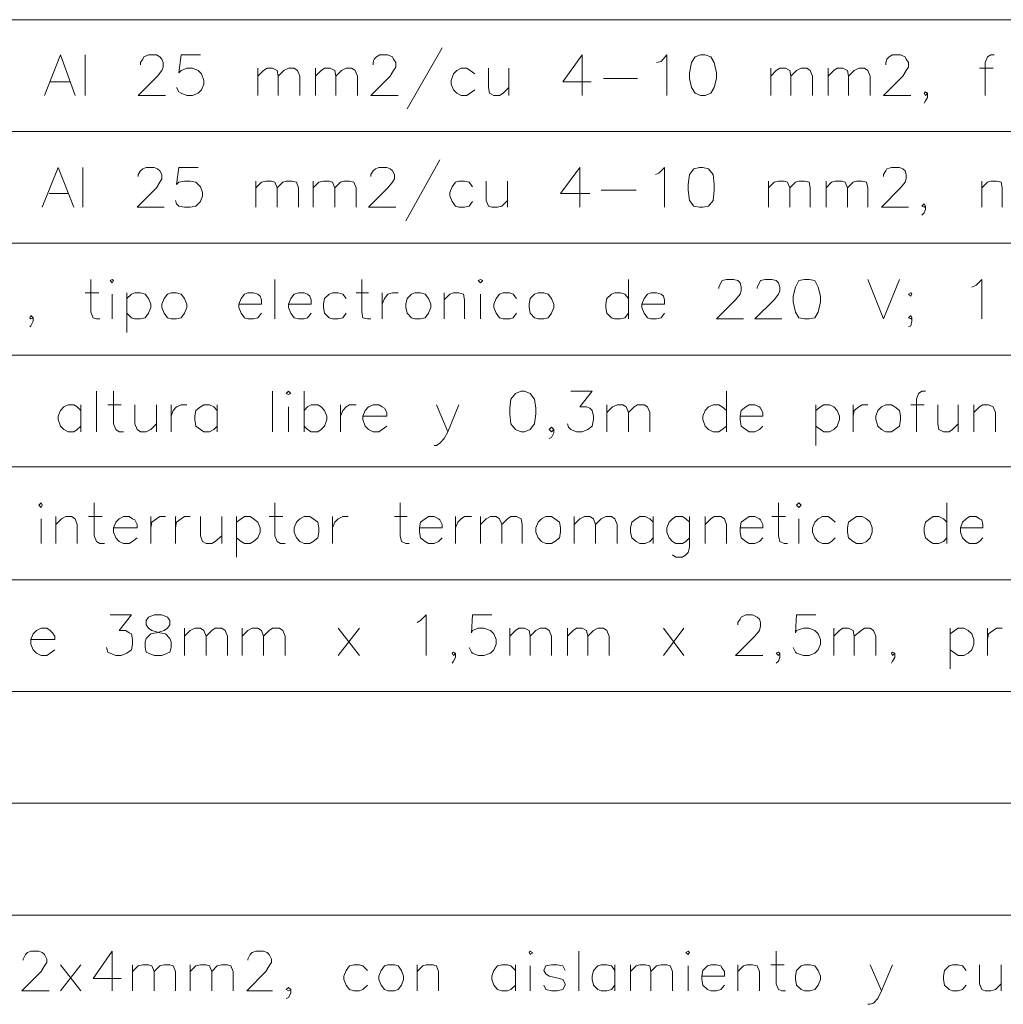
# Model space of a CAD drawing. Header units: millimetres. Extents: x 7 to 203, y 3 to 294.
# Tile 7 of 15: x 56 to 92, y 41 to 77. Entities that reach past the tile are written whole.
import ezdxf

# ---------------------------------------------------------------- set-up
doc = ezdxf.new("R2010")
doc.units = ezdxf.units.MM
doc.layers.add('DGE_CONTORNOS', color=7, linetype='Continuous', lineweight=0)

msp = doc.modelspace()

# ---------------------------------------------------------------- linework, layer by layer
at = {"layer": 'DGE_CONTORNOS', "lineweight": 5}
for points in [[(6.5617, 77.456), (203.2847, 77.456)], [(6.5617, 73.265), (203.2847, 73.265)], [(6.5617, 69.074), (203.2847, 69.074)], [(6.5617, 64.883), (203.2847, 64.883)], [(6.5617, 60.692), (203.2847, 60.692)], [(6.5617, 56.4587), (203.2847, 56.4587)], [(6.5617, 52.2677), (203.2847, 52.2677)], [(6.5617, 48.0767), (203.2847, 48.0767)], [(6.5617, 43.8857), (203.2847, 43.8857)]]:
    msp.add_lwpolyline(points, dxfattribs=at)
at = {"layer": 'DGE_CONTORNOS', "lineweight": 13}
for points in [[(56.515, 74.6197), (57.1077, 76.1437), (57.658, 74.6197)], [(58.039, 76.1437), (58.039, 74.6197)], [(60.1133, 75.7627), (60.1133, 75.8474), (60.198, 75.9744), (60.2403, 76.059), (60.4097, 76.1437), (60.706, 76.1437), (60.833, 76.059), (60.9177, 75.9744), (60.96, 75.8474), (60.96, 75.678), (60.9177, 75.551), (60.7483, 75.3394), (60.0287, 74.6197), (61.0447, 74.6197)], [(62.357, 76.1437), (61.6373, 76.1437), (61.5527, 75.4664), (61.6373, 75.551), (61.849, 75.6357), (62.0607, 75.6357), (62.2723, 75.551), (62.3993, 75.424), (62.484, 75.17), (62.484, 75.043), (62.3993, 74.8314), (62.2723, 74.7044), (62.0607, 74.6197), (61.849, 74.6197), (61.6373, 74.7044), (61.5527, 74.7467), (61.468, 74.916)], [(68.834, 75.7627), (68.834, 75.8474), (68.8763, 75.9744), (68.961, 76.059), (69.088, 76.1437), (69.3843, 76.1437), (69.5537, 76.059), (69.596, 75.9744), (69.6807, 75.8474), (69.6807, 75.678), (69.596, 75.551), (69.469, 75.3394), (68.7493, 74.6197), (69.7653, 74.6197)], [(71.4163, 76.3977), (70.104, 74.1117)], [(76.6657, 76.1437), (75.946, 75.1277), (77.0043, 75.1277)], [(76.6657, 76.1437), (76.6657, 74.6197)], [(79.4597, 75.8474), (79.629, 75.8897), (79.8407, 76.1437), (79.8407, 74.6197)], [(81.1107, 76.1437), (80.899, 76.059), (80.772, 75.8474), (80.6873, 75.4664), (80.6873, 75.2547), (80.772, 74.916), (80.899, 74.7044), (81.1107, 74.6197), (81.28, 74.6197), (81.4917, 74.7044), (81.6187, 74.916), (81.7033, 75.2547), (81.7033, 75.4664), (81.6187, 75.8474), (81.4917, 76.059), (81.28, 76.1437), (81.1107, 76.1437)], [(88.0533, 75.7627), (88.0533, 75.8474), (88.0957, 75.9744), (88.1803, 76.059), (88.3073, 76.1437), (88.6037, 76.1437), (88.773, 76.059), (88.8153, 75.9744), (88.9, 75.8474), (88.9, 75.678), (88.8153, 75.551), (88.6883, 75.3394), (87.9687, 74.6197), (88.9847, 74.6197)], [(92.1173, 76.1437), (91.9903, 76.1437), (91.8633, 76.059), (91.7787, 75.8474), (91.7787, 74.6197)], [(64.516, 75.6357), (64.516, 74.6197)], [(64.516, 75.3394), (64.7277, 75.551), (64.8547, 75.6357), (65.0663, 75.6357), (65.2357, 75.551), (65.278, 75.3394), (65.278, 74.6197)], [(65.278, 75.3394), (65.4897, 75.551), (65.659, 75.6357), (65.8707, 75.6357), (65.9977, 75.551), (66.0823, 75.3394), (66.0823, 74.6197)], [(66.675, 75.6357), (66.675, 74.6197)], [(66.675, 75.3394), (66.8867, 75.551), (67.0137, 75.6357), (67.2253, 75.6357), (67.3947, 75.551), (67.437, 75.3394), (67.437, 74.6197)], [(67.437, 75.3394), (67.6487, 75.551), (67.818, 75.6357), (68.0297, 75.6357), (68.1567, 75.551), (68.2413, 75.3394), (68.2413, 74.6197)], [(72.644, 75.424), (72.4747, 75.551), (72.3477, 75.6357), (72.136, 75.6357), (71.9667, 75.551), (71.8397, 75.424), (71.755, 75.17), (71.755, 75.043), (71.8397, 74.8314), (71.9667, 74.7044), (72.136, 74.6197), (72.3477, 74.6197), (72.4747, 74.7044), (72.644, 74.8314)], [(73.152, 75.6357), (73.152, 74.916), (73.1943, 74.7044), (73.3637, 74.6197), (73.5753, 74.6197), (73.7023, 74.7044), (73.914, 74.916)], [(73.914, 75.6357), (73.914, 74.6197)], [(83.7353, 75.6357), (83.7353, 74.6197)], [(83.7353, 75.3394), (83.947, 75.551), (84.074, 75.6357), (84.2857, 75.6357), (84.455, 75.551), (84.4973, 75.3394), (84.4973, 74.6197)], [(84.4973, 75.3394), (84.709, 75.551), (84.8783, 75.6357), (85.09, 75.6357), (85.217, 75.551), (85.3017, 75.3394), (85.3017, 74.6197)], [(85.8943, 75.6357), (85.8943, 74.6197)], [(85.8943, 75.3394), (86.106, 75.551), (86.233, 75.6357), (86.4447, 75.6357), (86.614, 75.551), (86.6563, 75.3394), (86.6563, 74.6197)], [(86.6563, 75.3394), (86.868, 75.551), (87.0373, 75.6357), (87.249, 75.6357), (87.376, 75.551), (87.4607, 75.3394), (87.4607, 74.6197)], [(91.567, 75.6357), (92.075, 75.6357)], [(56.7267, 75.1277), (57.4463, 75.1277)], [(77.47, 75.2547), (78.74, 75.2547)], [(89.6197, 74.7044), (89.535, 74.7467), (89.4927, 74.7044), (89.535, 74.6197), (89.6197, 74.7044), (89.6197, 74.535), (89.535, 74.408), (89.4927, 74.3234)], [(71.3317, 72.2067), (70.0617, 69.9207)], [(56.4303, 70.4287), (57.023, 71.9104), (57.6157, 70.4287)], [(57.9543, 71.9104), (57.9543, 70.4287)], [(60.0287, 71.5717), (60.0287, 71.6564), (60.1133, 71.7834), (60.198, 71.868), (60.325, 71.9104), (60.6213, 71.9104), (60.7483, 71.868), (60.833, 71.7834), (60.9177, 71.6564), (60.9177, 71.487), (60.833, 71.36), (60.706, 71.1484), (59.9863, 70.4287), (61.0023, 70.4287)], [(62.2723, 71.9104), (61.5527, 71.9104), (61.468, 71.2754), (61.5527, 71.36), (61.7643, 71.4024), (61.976, 71.4024), (62.1877, 71.36), (62.357, 71.1907), (62.4417, 70.979), (62.4417, 70.852), (62.357, 70.6404), (62.1877, 70.471), (61.976, 70.4287), (61.7643, 70.4287), (61.5527, 70.471), (61.468, 70.5557), (61.4257, 70.6827)], [(68.7493, 71.5717), (68.7493, 71.6564), (68.834, 71.7834), (68.9187, 71.868), (69.0457, 71.9104), (69.342, 71.9104), (69.469, 71.868), (69.5537, 71.7834), (69.6383, 71.6564), (69.6383, 71.487), (69.5537, 71.36), (69.3843, 71.1484), (68.6647, 70.4287), (69.6807, 70.4287)], [(76.581, 71.9104), (75.8613, 70.9367), (76.962, 70.9367)], [(76.581, 71.9104), (76.581, 70.4287)], [(79.4173, 71.6564), (79.5443, 71.6987), (79.756, 71.9104), (79.756, 70.4287)], [(81.0683, 71.9104), (80.8567, 71.868), (80.6873, 71.6564), (80.645, 71.2754), (80.645, 71.0637), (80.6873, 70.6827), (80.8567, 70.471), (81.0683, 70.4287), (81.1953, 70.4287), (81.407, 70.471), (81.5763, 70.6827), (81.6187, 71.0637), (81.6187, 71.2754), (81.5763, 71.6564), (81.407, 71.868), (81.1953, 71.9104), (81.0683, 71.9104)], [(87.9687, 71.5717), (87.9687, 71.6564), (88.0533, 71.7834), (88.0957, 71.868), (88.265, 71.9104), (88.5613, 71.9104), (88.6883, 71.868), (88.773, 71.7834), (88.8153, 71.6564), (88.8153, 71.487), (88.773, 71.36), (88.6037, 71.1484), (87.884, 70.4287), (88.9, 70.4287)], [(64.4313, 71.4024), (64.4313, 70.4287)], [(64.4313, 71.1484), (64.643, 71.36), (64.8123, 71.4024), (65.024, 71.4024), (65.151, 71.36), (65.2357, 71.1484), (65.2357, 70.4287)], [(65.2357, 71.1484), (65.4473, 71.36), (65.5743, 71.4024), (65.786, 71.4024), (65.9553, 71.36), (66.04, 71.1484), (66.04, 70.4287)], [(66.5903, 71.4024), (66.5903, 70.4287)], [(66.5903, 71.1484), (66.802, 71.36), (66.9713, 71.4024), (67.183, 71.4024), (67.31, 71.36), (67.3947, 71.1484), (67.3947, 70.4287)], [(67.3947, 71.1484), (67.6063, 71.36), (67.7333, 71.4024), (67.945, 71.4024), (68.1143, 71.36), (68.199, 71.1484), (68.199, 70.4287)], [(72.5593, 71.1907), (72.4323, 71.36), (72.263, 71.4024), (72.0513, 71.4024), (71.9243, 71.36), (71.7973, 71.1907), (71.7127, 70.979), (71.7127, 70.852), (71.7973, 70.6404), (71.9243, 70.471), (72.0513, 70.4287), (72.263, 70.4287), (72.4323, 70.471), (72.5593, 70.6404)], [(73.0673, 71.4024), (73.0673, 70.6827), (73.152, 70.471), (73.279, 70.4287), (73.4907, 70.4287), (73.66, 70.471), (73.8717, 70.6827)], [(73.8717, 71.4024), (73.8717, 70.4287)], [(83.6507, 71.4024), (83.6507, 70.4287)], [(83.6507, 71.1484), (83.8623, 71.36), (84.0317, 71.4024), (84.2433, 71.4024), (84.3703, 71.36), (84.455, 71.1484), (84.455, 70.4287)], [(84.455, 71.1484), (84.6667, 71.36), (84.7937, 71.4024), (85.0053, 71.4024), (85.1747, 71.36), (85.217, 71.1484), (85.217, 70.4287)], [(85.8097, 71.4024), (85.8097, 70.4287)], [(85.8097, 71.1484), (86.0213, 71.36), (86.1483, 71.4024), (86.4023, 71.4024), (86.5293, 71.36), (86.614, 71.1484), (86.614, 70.4287)], [(86.614, 71.1484), (86.8257, 71.36), (86.9527, 71.4024), (87.1643, 71.4024), (87.3337, 71.36), (87.376, 71.1484), (87.376, 70.4287)], [(91.6517, 71.4024), (91.6517, 70.4287)], [(91.6517, 71.1484), (91.8633, 71.36), (91.9903, 71.4024), (92.202, 71.4024), (92.3713, 71.36), (92.4137, 71.1484), (92.4137, 70.4287)], [(56.6843, 70.9367), (57.404, 70.9367)], [(77.3853, 71.0637), (78.6977, 71.0637)], [(89.535, 70.471), (89.4927, 70.5557), (89.408, 70.471), (89.4927, 70.4287), (89.535, 70.471), (89.535, 70.344), (89.4927, 70.217), (89.408, 70.1324)], [(58.2507, 67.7194), (58.2507, 66.4917), (58.3353, 66.28), (58.4623, 66.2377), (58.5893, 66.2377)], [(58.9703, 67.677), (59.055, 67.7194), (59.0973, 67.677), (59.055, 67.5924), (58.9703, 67.677)], [(65.151, 67.7194), (65.151, 66.2377)], [(68.4107, 67.7194), (68.4107, 66.4917), (68.453, 66.28), (68.6223, 66.2377), (68.7493, 66.2377)], [(72.771, 67.677), (72.8557, 67.7194), (72.9403, 67.677), (72.8557, 67.5924), (72.771, 67.677)], [(78.4013, 67.7194), (78.4013, 66.2377)], [(81.788, 67.3807), (81.788, 67.423), (81.8727, 67.5924), (81.915, 67.677), (82.0843, 67.7194), (82.3383, 67.7194), (82.5077, 67.677), (82.5923, 67.5924), (82.6347, 67.423), (82.6347, 67.296), (82.5923, 67.169), (82.423, 66.9574), (81.7033, 66.2377), (82.7193, 66.2377)], [(83.2273, 67.3807), (83.2273, 67.423), (83.312, 67.5924), (83.3543, 67.677), (83.5237, 67.7194), (83.7777, 67.7194), (83.947, 67.677), (84.0317, 67.5924), (84.074, 67.423), (84.074, 67.296), (84.0317, 67.169), (83.8623, 66.9574), (83.1427, 66.2377), (84.1587, 66.2377)], [(85.0053, 67.7194), (84.7937, 67.677), (84.6667, 67.423), (84.582, 67.0844), (84.582, 66.8727), (84.6667, 66.4917), (84.7937, 66.28), (85.0053, 66.2377), (85.1747, 66.2377), (85.3863, 66.28), (85.5133, 66.4917), (85.598, 66.8727), (85.598, 67.0844), (85.5133, 67.423), (85.3863, 67.677), (85.1747, 67.7194), (85.0053, 67.7194)], [(87.376, 67.7194), (87.9687, 66.2377), (88.5613, 67.7194)], [(91.2707, 67.423), (91.44, 67.5077), (91.6517, 67.7194), (91.6517, 66.2377)], [(58.039, 67.2114), (58.547, 67.2114)], [(59.6053, 67.2114), (59.6053, 65.7297)], [(59.6053, 66.9997), (59.7747, 67.169), (59.9017, 67.2114), (60.1133, 67.2114), (60.2827, 67.169), (60.4097, 66.9997), (60.4943, 66.788), (60.4943, 66.661), (60.4097, 66.4494), (60.2827, 66.28), (60.1133, 66.2377), (59.9017, 66.2377), (59.7747, 66.28), (59.6053, 66.4494)], [(61.2563, 67.2114), (61.1293, 67.169), (61.0023, 66.9997), (60.9177, 66.788), (60.9177, 66.661), (61.0023, 66.4494), (61.1293, 66.28), (61.2563, 66.2377), (61.468, 66.2377), (61.6373, 66.28), (61.7643, 66.4494), (61.849, 66.661), (61.849, 66.788), (61.7643, 66.9997), (61.6373, 67.169), (61.468, 67.2114), (61.2563, 67.2114)], [(63.7963, 66.788), (64.643, 66.788), (64.643, 66.9574), (64.6007, 67.0844), (64.516, 67.169), (64.3467, 67.2114), (64.135, 67.2114), (64.008, 67.169), (63.881, 66.9997), (63.7963, 66.788), (63.7963, 66.661), (63.881, 66.4494), (64.008, 66.28), (64.135, 66.2377), (64.3467, 66.2377), (64.516, 66.28), (64.643, 66.4494)], [(65.659, 66.788), (66.5057, 66.788), (66.5057, 66.9574), (66.4633, 67.0844), (66.3787, 67.169), (66.2517, 67.2114), (66.04, 67.2114), (65.8707, 67.169), (65.7437, 66.9997), (65.659, 66.788), (65.659, 66.661), (65.7437, 66.4494), (65.8707, 66.28), (66.04, 66.2377), (66.2517, 66.2377), (66.3787, 66.28), (66.5057, 66.4494)], [(67.818, 66.9997), (67.691, 67.169), (67.5217, 67.2114), (67.31, 67.2114), (67.183, 67.169), (67.0137, 66.9997), (66.9713, 66.788), (66.9713, 66.661), (67.0137, 66.4494), (67.183, 66.28), (67.31, 66.2377), (67.5217, 66.2377), (67.691, 66.28), (67.818, 66.4494)], [(68.199, 67.2114), (68.6647, 67.2114)], [(69.1727, 67.2114), (69.1727, 66.2377)], [(69.1727, 66.788), (69.2573, 66.9997), (69.3843, 67.169), (69.5537, 67.2114), (69.7653, 67.2114)], [(70.4003, 67.2114), (70.2733, 67.169), (70.104, 66.9997), (70.0617, 66.788), (70.0617, 66.661), (70.104, 66.4494), (70.2733, 66.28), (70.4003, 66.2377), (70.612, 66.2377), (70.7813, 66.28), (70.9083, 66.4494), (70.993, 66.661), (70.993, 66.788), (70.9083, 66.9997), (70.7813, 67.169), (70.612, 67.2114), (70.4003, 67.2114)], [(71.501, 67.2114), (71.501, 66.2377)], [(71.501, 66.9574), (71.7127, 67.169), (71.8397, 67.2114), (72.0513, 67.2114), (72.2207, 67.169), (72.263, 66.9574), (72.263, 66.2377)], [(74.2103, 66.9997), (74.0833, 67.169), (73.9563, 67.2114), (73.7023, 67.2114), (73.5753, 67.169), (73.4483, 66.9997), (73.3637, 66.788), (73.3637, 66.661), (73.4483, 66.4494), (73.5753, 66.28), (73.7023, 66.2377), (73.9563, 66.2377), (74.0833, 66.28), (74.2103, 66.4494)], [(75.0147, 67.2114), (74.8877, 67.169), (74.7183, 66.9997), (74.676, 66.788), (74.676, 66.661), (74.7183, 66.4494), (74.8877, 66.28), (75.0147, 66.2377), (75.2263, 66.2377), (75.3957, 66.28), (75.5227, 66.4494), (75.6073, 66.661), (75.6073, 66.788), (75.5227, 66.9997), (75.3957, 67.169), (75.2263, 67.2114), (75.0147, 67.2114)], [(78.4013, 66.9997), (78.2743, 67.169), (78.105, 67.2114), (77.8933, 67.2114), (77.7663, 67.169), (77.597, 66.9997), (77.5547, 66.788), (77.5547, 66.661), (77.597, 66.4494), (77.7663, 66.28), (77.8933, 66.2377), (78.105, 66.2377), (78.2743, 66.28), (78.4013, 66.4494)], [(78.9093, 66.788), (79.756, 66.788), (79.756, 66.9574), (79.7137, 67.0844), (79.629, 67.169), (79.4597, 67.2114), (79.248, 67.2114), (79.121, 67.169), (78.994, 66.9997), (78.9093, 66.788), (78.9093, 66.661), (78.994, 66.4494), (79.121, 66.28), (79.248, 66.2377), (79.4597, 66.2377), (79.629, 66.28), (79.756, 66.4494)], [(88.9847, 67.2114), (89.027, 67.169), (88.9847, 67.0844), (88.9, 67.169), (88.9847, 67.2114)], [(59.055, 67.169), (59.055, 66.2377)], [(72.8557, 67.169), (72.8557, 66.2377)], [(56.0917, 66.28), (56.007, 66.3647), (55.9647, 66.28), (56.007, 66.2377), (56.0917, 66.28), (56.0917, 66.153), (56.007, 65.9837), (55.9647, 65.9414)], [(89.027, 66.28), (88.9847, 66.3647), (88.9, 66.28), (88.9847, 66.2377), (89.027, 66.28), (89.027, 66.153), (88.9847, 65.9837), (88.9, 65.9414)], [(58.4623, 63.5284), (58.4623, 62.0044)], [(59.0973, 63.5284), (59.0973, 62.3007), (59.182, 62.089), (59.309, 62.0044), (59.4783, 62.0044)], [(65.0663, 63.5284), (65.0663, 62.0044)], [(65.5743, 63.4437), (65.659, 63.5284), (65.7437, 63.4437), (65.659, 63.4014), (65.5743, 63.4437)], [(66.2517, 63.5284), (66.2517, 62.0044)], [(74.3797, 63.5284), (74.168, 63.4437), (73.9987, 63.232), (73.9563, 62.8934), (73.9563, 62.6817), (73.9987, 62.3007), (74.168, 62.089), (74.3797, 62.0044), (74.5067, 62.0044), (74.7183, 62.089), (74.8877, 62.3007), (74.93, 62.6817), (74.93, 62.8934), (74.8877, 63.232), (74.7183, 63.4437), (74.5067, 63.5284), (74.3797, 63.5284)], [(76.2423, 63.5284), (77.0467, 63.5284), (76.581, 62.9357), (76.835, 62.9357), (76.962, 62.8934), (77.0467, 62.8087), (77.089, 62.597), (77.089, 62.47), (77.0467, 62.216), (76.8773, 62.089), (76.6657, 62.0044), (76.454, 62.0044), (76.2423, 62.089), (76.1577, 62.1737), (76.1153, 62.3007)], [(82.0843, 63.5284), (82.0843, 62.0044)], [(89.535, 63.5284), (89.408, 63.5284), (89.281, 63.4437), (89.1963, 63.232), (89.1963, 62.0044)], [(57.8697, 62.8087), (57.7427, 62.9357), (57.6157, 63.0204), (57.404, 63.0204), (57.2347, 62.9357), (57.1077, 62.8087), (57.023, 62.597), (57.023, 62.47), (57.1077, 62.216), (57.2347, 62.089), (57.404, 62.0044), (57.6157, 62.0044), (57.7427, 62.089), (57.8697, 62.216)], [(57.8697, 63.0204), (57.8697, 62.0044)], [(58.8857, 63.0204), (59.3937, 63.0204)], [(59.9017, 63.0204), (59.9017, 62.3007), (59.9863, 62.089), (60.1133, 62.0044), (60.325, 62.0044), (60.4943, 62.089), (60.706, 62.3007)], [(60.706, 63.0204), (60.706, 62.0044)], [(61.2563, 63.0204), (61.2563, 62.0044)], [(61.2563, 62.597), (61.341, 62.8087), (61.468, 62.9357), (61.6373, 63.0204), (61.849, 63.0204)], [(62.992, 62.8087), (62.865, 62.9357), (62.6957, 63.0204), (62.484, 63.0204), (62.357, 62.9357), (62.1877, 62.8087), (62.1453, 62.597), (62.1453, 62.47), (62.1877, 62.216), (62.357, 62.089), (62.484, 62.0044), (62.6957, 62.0044), (62.865, 62.089), (62.992, 62.216)], [(62.992, 63.0204), (62.992, 62.0044)], [(65.659, 62.9357), (65.659, 62.0044)], [(66.2517, 62.8087), (66.3787, 62.9357), (66.5057, 63.0204), (66.7597, 63.0204), (66.8867, 62.9357), (67.0137, 62.8087), (67.0983, 62.597), (67.0983, 62.47), (67.0137, 62.216), (66.8867, 62.089), (66.7597, 62.0044), (66.5057, 62.0044), (66.3787, 62.089), (66.2517, 62.216)], [(67.6063, 63.0204), (67.6063, 62.0044)], [(67.6063, 62.597), (67.691, 62.8087), (67.818, 62.9357), (67.945, 63.0204), (68.199, 63.0204)], [(68.453, 62.597), (69.342, 62.597), (69.342, 62.724), (69.2573, 62.8934), (69.1727, 62.9357), (69.0457, 63.0204), (68.834, 63.0204), (68.6647, 62.9357), (68.5377, 62.8087), (68.453, 62.597), (68.453, 62.47), (68.5377, 62.216), (68.6647, 62.089), (68.834, 62.0044), (69.0457, 62.0044), (69.1727, 62.089), (69.342, 62.216)], [(71.2047, 63.0204), (71.628, 62.0044), (72.0513, 63.0204)], [(77.597, 63.0204), (77.597, 62.0044)], [(77.597, 62.724), (77.8087, 62.9357), (77.978, 63.0204), (78.1897, 63.0204), (78.3167, 62.9357), (78.4013, 62.724), (78.4013, 62.0044)], [(78.4013, 62.724), (78.613, 62.9357), (78.74, 63.0204), (78.994, 63.0204), (79.121, 62.9357), (79.2057, 62.724), (79.2057, 62.0044)], [(82.0843, 62.8087), (81.915, 62.9357), (81.788, 63.0204), (81.5763, 63.0204), (81.407, 62.9357), (81.28, 62.8087), (81.1953, 62.597), (81.1953, 62.47), (81.28, 62.216), (81.407, 62.089), (81.5763, 62.0044), (81.788, 62.0044), (81.915, 62.089), (82.0843, 62.216)], [(82.5923, 62.597), (83.439, 62.597), (83.439, 62.724), (83.3543, 62.8934), (83.312, 62.9357), (83.1427, 63.0204), (82.931, 63.0204), (82.804, 62.9357), (82.6347, 62.8087), (82.5923, 62.597), (82.5923, 62.47), (82.6347, 62.216), (82.804, 62.089), (82.931, 62.0044), (83.1427, 62.0044), (83.312, 62.089), (83.439, 62.216)], [(85.4287, 63.0204), (85.4287, 61.4964)], [(85.4287, 62.8087), (85.598, 62.9357), (85.725, 63.0204), (85.9367, 63.0204), (86.106, 62.9357), (86.233, 62.8087), (86.3177, 62.597), (86.3177, 62.47), (86.233, 62.216), (86.106, 62.089), (85.9367, 62.0044), (85.725, 62.0044), (85.598, 62.089), (85.4287, 62.216)], [(86.8257, 63.0204), (86.8257, 62.0044)], [(86.8257, 62.597), (86.868, 62.8087), (87.0373, 62.9357), (87.1643, 63.0204), (87.376, 63.0204)], [(88.0533, 63.0204), (87.884, 62.9357), (87.757, 62.8087), (87.6723, 62.597), (87.6723, 62.47), (87.757, 62.216), (87.884, 62.089), (88.0533, 62.0044), (88.265, 62.0044), (88.392, 62.089), (88.5613, 62.216), (88.6037, 62.47), (88.6037, 62.597), (88.5613, 62.8087), (88.392, 62.9357), (88.265, 63.0204), (88.0533, 63.0204)], [(88.9847, 63.0204), (89.4927, 63.0204)], [(90.0007, 63.0204), (90.0007, 62.3007), (90.043, 62.089), (90.2123, 62.0044), (90.424, 62.0044), (90.551, 62.089), (90.7627, 62.3007)], [(90.7627, 63.0204), (90.7627, 62.0044)], [(91.3553, 63.0204), (91.3553, 62.0044)], [(91.3553, 62.724), (91.567, 62.9357), (91.694, 63.0204), (91.9057, 63.0204), (92.075, 62.9357), (92.1597, 62.724), (92.1597, 62.0044)], [(75.6073, 62.089), (75.5227, 62.1737), (75.438, 62.089), (75.5227, 62.0044), (75.6073, 62.089), (75.6073, 61.962), (75.5227, 61.7927), (75.438, 61.7504)], [(71.628, 62.0044), (71.501, 61.7504), (71.3317, 61.581), (71.2047, 61.4964), (71.12, 61.4964)], [(56.3033, 59.2527), (56.388, 59.3374), (56.4303, 59.2527), (56.388, 59.168), (56.3033, 59.2527)], [(58.3777, 59.3374), (58.3777, 58.1097), (58.4623, 57.898), (58.5893, 57.8134), (58.7587, 57.8134)], [(65.151, 59.3374), (65.151, 58.1097), (65.2357, 57.898), (65.3627, 57.8134), (65.532, 57.8134)], [(69.85, 59.3374), (69.85, 58.1097), (69.8923, 57.898), (70.0617, 57.8134), (70.1887, 57.8134)], [(84.0317, 59.3374), (84.0317, 58.1097), (84.074, 57.898), (84.2433, 57.8134), (84.3703, 57.8134)], [(84.709, 59.2527), (84.7937, 59.3374), (84.8783, 59.2527), (84.7937, 59.168), (84.709, 59.2527)], [(90.3393, 59.3374), (90.3393, 57.8134)], [(56.388, 58.7447), (56.388, 57.8134)], [(56.9383, 58.8294), (56.9383, 57.8134)], [(56.9383, 58.533), (57.15, 58.7447), (57.3193, 58.8294), (57.531, 58.8294), (57.658, 58.7447), (57.7427, 58.533), (57.7427, 57.8134)], [(58.166, 58.8294), (58.674, 58.8294)], [(59.0973, 58.406), (59.9863, 58.406), (59.9863, 58.533), (59.9017, 58.7024), (59.817, 58.7447), (59.69, 58.8294), (59.4783, 58.8294), (59.309, 58.7447), (59.182, 58.6177), (59.0973, 58.406), (59.0973, 58.2367), (59.182, 58.025), (59.309, 57.898), (59.4783, 57.8134), (59.69, 57.8134), (59.817, 57.898), (59.9863, 58.025)], [(60.4943, 58.8294), (60.4943, 57.8134)], [(60.4943, 58.406), (60.5367, 58.6177), (60.706, 58.7447), (60.833, 58.8294), (61.0447, 58.8294)], [(61.4257, 58.8294), (61.4257, 57.8134)], [(61.4257, 58.406), (61.468, 58.6177), (61.6373, 58.7447), (61.7643, 58.8294), (61.976, 58.8294)], [(62.357, 58.8294), (62.357, 58.1097), (62.4417, 57.898), (62.5687, 57.8134), (62.7803, 57.8134), (62.9073, 57.898), (63.1613, 58.1097)], [(63.1613, 58.8294), (63.1613, 57.8134)], [(63.7117, 58.8294), (63.7117, 57.3054)], [(63.7117, 58.6177), (63.881, 58.7447), (64.008, 58.8294), (64.2197, 58.8294), (64.3467, 58.7447), (64.516, 58.6177), (64.6007, 58.406), (64.6007, 58.2367), (64.516, 58.025), (64.3467, 57.898), (64.2197, 57.8134), (64.008, 57.8134), (63.881, 57.898), (63.7117, 58.025)], [(64.9393, 58.8294), (65.4473, 58.8294)], [(66.2517, 58.8294), (66.0823, 58.7447), (65.9553, 58.6177), (65.8707, 58.406), (65.8707, 58.2367), (65.9553, 58.025), (66.0823, 57.898), (66.2517, 57.8134), (66.4633, 57.8134), (66.5903, 57.898), (66.7597, 58.025), (66.802, 58.2367), (66.802, 58.406), (66.7597, 58.6177), (66.5903, 58.7447), (66.4633, 58.8294), (66.2517, 58.8294)], [(67.31, 58.8294), (67.31, 57.8134)], [(67.31, 58.406), (67.3947, 58.6177), (67.5217, 58.7447), (67.691, 58.8294), (67.9027, 58.8294)], [(69.6383, 58.8294), (70.104, 58.8294)], [(70.5697, 58.406), (71.4163, 58.406), (71.4163, 58.533), (71.3317, 58.7024), (71.2893, 58.7447), (71.12, 58.8294), (70.9083, 58.8294), (70.7813, 58.7447), (70.612, 58.6177), (70.5697, 58.406), (70.5697, 58.2367), (70.612, 58.025), (70.7813, 57.898), (70.9083, 57.8134), (71.12, 57.8134), (71.2893, 57.898), (71.4163, 58.025)], [(71.9243, 58.8294), (71.9243, 57.8134)], [(71.9243, 58.406), (72.009, 58.6177), (72.136, 58.7447), (72.263, 58.8294), (72.517, 58.8294)], [(72.8557, 58.8294), (72.8557, 57.8134)], [(72.8557, 58.533), (73.0673, 58.7447), (73.2367, 58.8294), (73.4483, 58.8294), (73.5753, 58.7447), (73.66, 58.533), (73.66, 57.8134)], [(73.66, 58.533), (73.8717, 58.7447), (73.9987, 58.8294), (74.2103, 58.8294), (74.3797, 58.7447), (74.422, 58.533), (74.422, 57.8134)], [(75.311, 58.8294), (75.1417, 58.7447), (75.0147, 58.6177), (74.93, 58.406), (74.93, 58.2367), (75.0147, 58.025), (75.1417, 57.898), (75.311, 57.8134), (75.5227, 57.8134), (75.6497, 57.898), (75.819, 58.025), (75.8613, 58.2367), (75.8613, 58.406), (75.819, 58.6177), (75.6497, 58.7447), (75.5227, 58.8294), (75.311, 58.8294)], [(76.3693, 58.8294), (76.3693, 57.8134)], [(76.3693, 58.533), (76.581, 58.7447), (76.7503, 58.8294), (76.962, 58.8294), (77.089, 58.7447), (77.1737, 58.533), (77.1737, 57.8134)], [(77.1737, 58.533), (77.3853, 58.7447), (77.5547, 58.8294), (77.7663, 58.8294), (77.8933, 58.7447), (77.978, 58.533), (77.978, 57.8134)], [(79.3327, 58.6177), (79.2057, 58.7447), (79.0363, 58.8294), (78.8247, 58.8294), (78.6977, 58.7447), (78.5283, 58.6177), (78.486, 58.406), (78.486, 58.2367), (78.5283, 58.025), (78.6977, 57.898), (78.8247, 57.8134), (79.0363, 57.8134), (79.2057, 57.898), (79.3327, 58.025)], [(79.3327, 58.8294), (79.3327, 57.8134)], [(80.6873, 58.6177), (80.5603, 58.7447), (80.4333, 58.8294), (80.1793, 58.8294), (80.0523, 58.7447), (79.9253, 58.6177), (79.8407, 58.406), (79.8407, 58.2367), (79.9253, 58.025), (80.0523, 57.898), (80.1793, 57.8134), (80.4333, 57.8134), (80.5603, 57.898), (80.6873, 58.025)], [(80.6873, 58.8294), (80.6873, 57.6864), (80.645, 57.4747), (80.5603, 57.39), (80.4333, 57.3054), (80.1793, 57.3054), (80.0523, 57.39)], [(81.28, 58.8294), (81.28, 57.8134)], [(81.28, 58.533), (81.4917, 58.7447), (81.6187, 58.8294), (81.8727, 58.8294), (81.9997, 58.7447), (82.0843, 58.533), (82.0843, 57.8134)], [(82.5923, 58.406), (83.439, 58.406), (83.439, 58.533), (83.3543, 58.7024), (83.312, 58.7447), (83.1427, 58.8294), (82.931, 58.8294), (82.804, 58.7447), (82.6347, 58.6177), (82.5923, 58.406), (82.5923, 58.2367), (82.6347, 58.025), (82.804, 57.898), (82.931, 57.8134), (83.1427, 57.8134), (83.312, 57.898), (83.439, 58.025)], [(83.7777, 58.8294), (84.2857, 58.8294)], [(84.7937, 58.7447), (84.7937, 57.8134)], [(86.1483, 58.6177), (86.0213, 58.7447), (85.8943, 58.8294), (85.6827, 58.8294), (85.5133, 58.7447), (85.3863, 58.6177), (85.3017, 58.406), (85.3017, 58.2367), (85.3863, 58.025), (85.5133, 57.898), (85.6827, 57.8134), (85.8943, 57.8134), (86.0213, 57.898), (86.1483, 58.025)], [(86.9527, 58.8294), (86.8257, 58.7447), (86.6563, 58.6177), (86.614, 58.406), (86.614, 58.2367), (86.6563, 58.025), (86.8257, 57.898), (86.9527, 57.8134), (87.1643, 57.8134), (87.3337, 57.898), (87.4607, 58.025), (87.5453, 58.2367), (87.5453, 58.406), (87.4607, 58.6177), (87.3337, 58.7447), (87.1643, 58.8294), (86.9527, 58.8294)], [(90.3393, 58.6177), (90.2123, 58.7447), (90.043, 58.8294), (89.8313, 58.8294), (89.7043, 58.7447), (89.535, 58.6177), (89.4927, 58.406), (89.4927, 58.2367), (89.535, 58.025), (89.7043, 57.898), (89.8313, 57.8134), (90.043, 57.8134), (90.2123, 57.898), (90.3393, 58.025)], [(90.8473, 58.406), (91.694, 58.406), (91.694, 58.533), (91.6517, 58.7024), (91.567, 58.7447), (91.44, 58.8294), (91.186, 58.8294), (91.059, 58.7447), (90.932, 58.6177), (90.8473, 58.406), (90.8473, 58.2367), (90.932, 58.025), (91.059, 57.898), (91.186, 57.8134), (91.44, 57.8134), (91.567, 57.898), (91.694, 58.025)], [(58.9703, 55.1464), (59.7747, 55.1464), (59.309, 54.5537), (59.563, 54.5537), (59.69, 54.469), (59.7747, 54.4267), (59.817, 54.215), (59.817, 54.0457), (59.7747, 53.834), (59.6053, 53.707), (59.3937, 53.6224), (59.182, 53.6224), (58.9703, 53.707), (58.8857, 53.7494), (58.8433, 53.9187)], [(60.6213, 55.1464), (60.4097, 55.0617), (60.325, 54.9347), (60.325, 54.7654), (60.4097, 54.6384), (60.5367, 54.5537), (60.833, 54.469), (61.0447, 54.4267), (61.214, 54.2574), (61.2563, 54.1304), (61.2563, 53.9187), (61.214, 53.7494), (61.1293, 53.707), (60.9177, 53.6224), (60.6213, 53.6224), (60.4097, 53.707), (60.325, 53.7494), (60.2827, 53.9187), (60.2827, 54.1304), (60.325, 54.2574), (60.4943, 54.4267), (60.706, 54.469), (61.0023, 54.5537), (61.1293, 54.6384), (61.214, 54.7654), (61.214, 54.9347), (61.1293, 55.0617), (60.9177, 55.1464), (60.6213, 55.1464)], [(70.485, 54.85), (70.612, 54.9347), (70.8237, 55.1464), (70.8237, 53.6224)], [(73.279, 55.1464), (72.5593, 55.1464), (72.517, 54.469), (72.5593, 54.5537), (72.771, 54.6384), (72.9827, 54.6384), (73.2367, 54.5537), (73.3637, 54.4267), (73.4483, 54.215), (73.4483, 54.0457), (73.3637, 53.834), (73.2367, 53.707), (72.9827, 53.6224), (72.771, 53.6224), (72.5593, 53.707), (72.517, 53.7494), (72.4323, 53.9187)], [(82.5077, 54.7654), (82.5077, 54.85), (82.5923, 54.977), (82.6347, 55.0617), (82.804, 55.1464), (83.058, 55.1464), (83.2273, 55.0617), (83.312, 54.977), (83.3543, 54.85), (83.3543, 54.723), (83.312, 54.5537), (83.1427, 54.342), (82.423, 53.6224), (83.439, 53.6224)], [(85.4287, 55.1464), (84.709, 55.1464), (84.6667, 54.469), (84.709, 54.5537), (84.963, 54.6384), (85.1747, 54.6384), (85.3863, 54.5537), (85.5133, 54.4267), (85.598, 54.215), (85.598, 54.0457), (85.5133, 53.834), (85.3863, 53.707), (85.1747, 53.6224), (84.963, 53.6224), (84.709, 53.707), (84.6667, 53.7494), (84.582, 53.9187)], [(56.007, 54.215), (56.896, 54.215), (56.896, 54.342), (56.8113, 54.469), (56.7267, 54.5537), (56.5997, 54.6384), (56.388, 54.6384), (56.2187, 54.5537), (56.0917, 54.4267), (56.007, 54.215), (56.007, 54.0457), (56.0917, 53.834), (56.2187, 53.707), (56.388, 53.6224), (56.5997, 53.6224), (56.7267, 53.707), (56.896, 53.834)], [(61.7643, 54.6384), (61.7643, 53.6224)], [(61.7643, 54.342), (61.976, 54.5537), (62.1453, 54.6384), (62.357, 54.6384), (62.484, 54.5537), (62.5687, 54.342), (62.5687, 53.6224)], [(62.5687, 54.342), (62.7803, 54.5537), (62.9073, 54.6384), (63.1613, 54.6384), (63.2883, 54.5537), (63.373, 54.342), (63.373, 53.6224)], [(63.9233, 54.6384), (63.9233, 53.6224)], [(63.9233, 54.342), (64.135, 54.5537), (64.3043, 54.6384), (64.516, 54.6384), (64.643, 54.5537), (64.7277, 54.342), (64.7277, 53.6224)], [(64.7277, 54.342), (64.9393, 54.5537), (65.0663, 54.6384), (65.3203, 54.6384), (65.4473, 54.5537), (65.532, 54.342), (65.532, 53.6224)], [(67.5217, 54.6384), (68.326, 53.6224)], [(68.326, 54.6384), (67.5217, 53.6224)], [(73.9563, 54.6384), (73.9563, 53.6224)], [(73.9563, 54.342), (74.168, 54.5537), (74.295, 54.6384), (74.5067, 54.6384), (74.676, 54.5537), (74.7183, 54.342), (74.7183, 53.6224)], [(74.7183, 54.342), (74.93, 54.5537), (75.0993, 54.6384), (75.311, 54.6384), (75.438, 54.5537), (75.5227, 54.342), (75.5227, 53.6224)], [(76.1153, 54.6384), (76.1153, 53.6224)], [(76.1153, 54.342), (76.327, 54.5537), (76.454, 54.6384), (76.6657, 54.6384), (76.835, 54.5537), (76.8773, 54.342), (76.8773, 53.6224)], [(76.8773, 54.342), (77.089, 54.5537), (77.2583, 54.6384), (77.47, 54.6384), (77.597, 54.5537), (77.6817, 54.342), (77.6817, 53.6224)], [(79.7137, 54.6384), (80.4757, 53.6224)], [(80.4757, 54.6384), (79.7137, 53.6224)], [(86.106, 54.6384), (86.106, 53.6224)], [(86.106, 54.342), (86.3177, 54.5537), (86.4447, 54.6384), (86.6563, 54.6384), (86.8257, 54.5537), (86.868, 54.342), (86.868, 53.6224)], [(86.868, 54.342), (87.122, 54.5537), (87.249, 54.6384), (87.4607, 54.6384), (87.5877, 54.5537), (87.6723, 54.342), (87.6723, 53.6224)], [(90.4663, 54.6384), (90.4663, 53.1144)], [(90.4663, 54.4267), (90.6357, 54.5537), (90.7627, 54.6384), (90.9743, 54.6384), (91.1437, 54.5537), (91.2707, 54.4267), (91.3553, 54.215), (91.3553, 54.0457), (91.2707, 53.834), (91.1437, 53.707), (90.9743, 53.6224), (90.7627, 53.6224), (90.6357, 53.707), (90.4663, 53.834)], [(91.8633, 54.6384), (91.8633, 53.6224)], [(91.8633, 54.215), (91.9057, 54.4267), (92.075, 54.5537), (92.202, 54.6384), (92.4137, 54.6384)], [(71.9243, 53.707), (71.8397, 53.7494), (71.7973, 53.707), (71.8397, 53.6224), (71.9243, 53.707), (71.9243, 53.5377), (71.8397, 53.4107), (71.7973, 53.326)], [(84.074, 53.707), (84.0317, 53.7494), (83.947, 53.707), (84.0317, 53.6224), (84.074, 53.707), (84.074, 53.5377), (84.0317, 53.4107), (83.947, 53.326)], [(88.392, 53.707), (88.3073, 53.7494), (88.265, 53.707), (88.3073, 53.6224), (88.392, 53.707), (88.392, 53.5377), (88.3073, 53.4107), (88.265, 53.326)], [(55.7107, 42.1923), (55.7107, 42.2346), (55.7953, 42.404), (55.88, 42.4887), (56.007, 42.531), (56.3033, 42.531), (56.4303, 42.4887), (56.515, 42.404), (56.5997, 42.2346), (56.5997, 42.1076), (56.515, 41.9806), (56.388, 41.7689), (55.6683, 41.0493), (56.6843, 41.0493)], [(59.055, 42.531), (58.3353, 41.515), (59.3937, 41.515)], [(59.055, 42.531), (59.055, 41.0493)], [(64.135, 42.1923), (64.135, 42.2346), (64.2197, 42.404), (64.3043, 42.4887), (64.4313, 42.531), (64.7277, 42.531), (64.8547, 42.4887), (64.9393, 42.404), (65.024, 42.2346), (65.024, 42.1076), (64.9393, 41.9806), (64.8123, 41.7689), (64.0927, 41.0493), (65.0663, 41.0493)], [(74.676, 42.4887), (74.7183, 42.531), (74.803, 42.4887), (74.7183, 42.404), (74.676, 42.4887)], [(76.5387, 42.531), (76.5387, 41.0493)], [(80.5603, 42.4887), (80.645, 42.531), (80.6873, 42.4887), (80.645, 42.404), (80.5603, 42.4887)], [(83.947, 42.531), (83.947, 41.3033), (84.0317, 41.0916), (84.1587, 41.0493), (84.2857, 41.0493)], [(57.1077, 42.023), (57.8697, 41.0493)], [(57.8697, 42.023), (57.1077, 41.0493)], [(59.817, 42.023), (59.817, 41.0493)], [(59.817, 41.7689), (60.0287, 41.9806), (60.198, 42.023), (60.4097, 42.023), (60.5367, 41.9806), (60.6213, 41.7689), (60.6213, 41.0493)], [(60.6213, 41.7689), (60.833, 41.9806), (61.0023, 42.023), (61.214, 42.023), (61.341, 41.9806), (61.4257, 41.7689), (61.4257, 41.0493)], [(61.976, 42.023), (61.976, 41.0493)], [(61.976, 41.7689), (62.1877, 41.9806), (62.357, 42.023), (62.5687, 42.023), (62.6957, 41.9806), (62.7803, 41.7689), (62.7803, 41.0493)], [(62.7803, 41.7689), (62.992, 41.9806), (63.1613, 42.023), (63.373, 42.023), (63.5, 41.9806), (63.5847, 41.7689), (63.5847, 41.0493)], [(68.6223, 41.8113), (68.453, 41.9806), (68.326, 42.023), (68.1143, 42.023), (67.945, 41.9806), (67.818, 41.8113), (67.7333, 41.5996), (67.7333, 41.4726), (67.818, 41.2609), (67.945, 41.0916), (68.1143, 41.0493), (68.326, 41.0493), (68.453, 41.0916), (68.6223, 41.2609)], [(69.3843, 42.023), (69.2573, 41.9806), (69.1303, 41.8113), (69.0457, 41.5996), (69.0457, 41.4726), (69.1303, 41.2609), (69.2573, 41.0916), (69.3843, 41.0493), (69.6383, 41.0493), (69.7653, 41.0916), (69.8923, 41.2609), (69.977, 41.4726), (69.977, 41.5996), (69.8923, 41.8113), (69.7653, 41.9806), (69.6383, 42.023), (69.3843, 42.023)], [(70.485, 42.023), (70.485, 41.0493)], [(70.485, 41.7689), (70.6967, 41.9806), (70.8237, 42.023), (71.0777, 42.023), (71.2047, 41.9806), (71.2893, 41.7689), (71.2893, 41.0493)], [(74.168, 41.8113), (73.9987, 41.9806), (73.8717, 42.023), (73.66, 42.023), (73.4907, 41.9806), (73.3637, 41.8113), (73.279, 41.5996), (73.279, 41.4726), (73.3637, 41.2609), (73.4907, 41.0916), (73.66, 41.0493), (73.8717, 41.0493), (73.9987, 41.0916), (74.168, 41.2609)], [(74.168, 42.023), (74.168, 41.0493)], [(74.7183, 41.9806), (74.7183, 41.0493)], [(76.0307, 41.8113), (75.946, 41.9806), (75.7343, 42.023), (75.5227, 42.023), (75.311, 41.9806), (75.2263, 41.8113), (75.311, 41.6843), (75.438, 41.5996), (75.819, 41.515), (75.946, 41.4726), (76.0307, 41.3033), (76.0307, 41.2609), (75.946, 41.0916), (75.7343, 41.0493), (75.5227, 41.0493), (75.311, 41.0916), (75.2263, 41.2609)], [(77.8933, 41.8113), (77.7663, 41.9806), (77.597, 42.023), (77.3853, 42.023), (77.2583, 41.9806), (77.089, 41.8113), (77.0467, 41.5996), (77.0467, 41.4726), (77.089, 41.2609), (77.2583, 41.0916), (77.3853, 41.0493), (77.597, 41.0493), (77.7663, 41.0916), (77.8933, 41.2609)], [(77.8933, 42.023), (77.8933, 41.0493)], [(78.486, 42.023), (78.486, 41.0493)], [(78.486, 41.7689), (78.6977, 41.9806), (78.8247, 42.023), (79.0363, 42.023), (79.2057, 41.9806), (79.248, 41.7689), (79.248, 41.0493)], [(79.248, 41.7689), (79.4597, 41.9806), (79.629, 42.023), (79.8407, 42.023), (79.9677, 41.9806), (80.0523, 41.7689), (80.0523, 41.0493)], [(80.645, 41.9806), (80.645, 41.0493)], [(81.153, 41.5996), (81.9997, 41.5996), (81.9997, 41.7689), (81.915, 41.8959), (81.8727, 41.9806), (81.7033, 42.023), (81.4917, 42.023), (81.3647, 41.9806), (81.1953, 41.8113), (81.153, 41.5996), (81.153, 41.4726), (81.1953, 41.2609), (81.3647, 41.0916), (81.4917, 41.0493), (81.7033, 41.0493), (81.8727, 41.0916), (81.9997, 41.2609)], [(82.5077, 42.023), (82.5077, 41.0493)], [(82.5077, 41.7689), (82.7193, 41.9806), (82.8463, 42.023), (83.058, 42.023), (83.2273, 41.9806), (83.312, 41.7689), (83.312, 41.0493)], [(83.7353, 42.023), (84.2433, 42.023)], [(85.0053, 42.023), (84.8783, 41.9806), (84.709, 41.8113), (84.6667, 41.5996), (84.6667, 41.4726), (84.709, 41.2609), (84.8783, 41.0916), (85.0053, 41.0493), (85.217, 41.0493), (85.3863, 41.0916), (85.5133, 41.2609), (85.598, 41.4726), (85.598, 41.5996), (85.5133, 41.8113), (85.3863, 41.9806), (85.217, 42.023), (85.0053, 42.023)], [(87.4607, 42.023), (87.884, 41.0493), (88.3073, 42.023)], [(91.059, 41.8113), (90.932, 41.9806), (90.7627, 42.023), (90.551, 42.023), (90.424, 41.9806), (90.2547, 41.8113), (90.2123, 41.5996), (90.2123, 41.4726), (90.2547, 41.2609), (90.424, 41.0916), (90.551, 41.0493), (90.7627, 41.0493), (90.932, 41.0916), (91.059, 41.2609)], [(91.567, 42.023), (91.567, 41.3033), (91.6517, 41.0916), (91.7787, 41.0493), (91.9903, 41.0493), (92.1597, 41.0916), (92.3713, 41.3033)], [(92.3713, 42.023), (92.3713, 41.0493)], [(65.7437, 41.0916), (65.659, 41.1763), (65.5743, 41.0916), (65.659, 41.0493), (65.7437, 41.0916), (65.7437, 40.9646), (65.659, 40.7953), (65.5743, 40.7529)], [(87.884, 41.0493), (87.757, 40.7529), (87.5877, 40.5836), (87.4607, 40.5413), (87.376, 40.5413)]]:
    msp.add_lwpolyline(points, dxfattribs=at)

doc.saveas('drawing.dxf')
